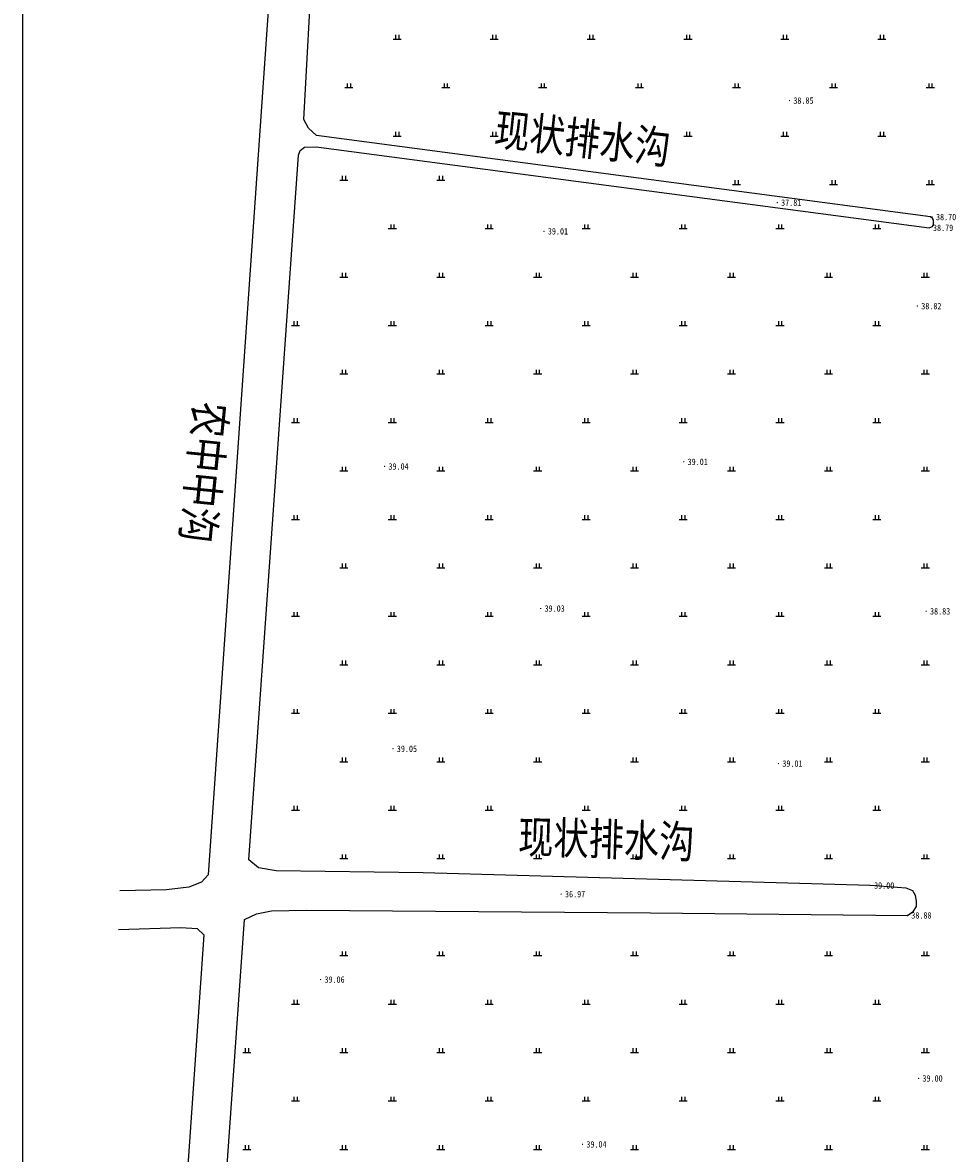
# Model space of a CAD drawing. Extents: x 456755 to 458049, y 3845626 to 3853218.
# Tile 12 of 80: x 456967 to 457255, y 3846440 to 3846790. Entities that reach past the tile are written whole.
import ezdxf
from ezdxf.enums import TextEntityAlignment as Align

# ---------------------------------------------------------------- set-up
doc = ezdxf.new("R2010")
doc.units = 0
doc.layers.get('0').update_dxf_attribs({"linetype": 'CONTINUOUS'})
for name, color, linetype in [('GCD', 1, 'CONTINUOUS'), ('SXSS', 5, 'CONTINUOUS'), ('ZBTZ', 3, 'CONTINUOUS')]:
    doc.layers.add(name, color=color, linetype=linetype)
doc.styles.add('仿宋体', font='仿宋_GB2312.ttf', dxfattribs={"width": 0.8})
doc.styles.add('正等线体', font='simhei.ttf')
doc.linetypes.add('833', pattern='A,2,[150,AAA.SHX,S=0.8,R=0,X=0,Y=0.8],2,[150,AAA.SHX,S=2,R=0,X=0,Y=2],1e-11', length=4)
doc.linetypes.add('8352', pattern='A,1.5,[145,AAA.SHX,S=1,R=0,X=0,Y=1],1.5,-1,3,-1', length=8)

# ---------------------------------------------------------------- blocks, each defined once
blk = doc.blocks.new('gc119')
for p, q in [((-1.25, 0), (1.25, 0)), ((-0.5, 1.3), (-0.5, 0)), ((0.5, 1.3), (0.5, 0))]:
    blk.add_line(p, q)
blk = doc.blocks.new('GC200')
at = {"linetype": 'Continuous', "const_width": 0.2, "flags": 128}
blk.add_lwpolyline([(-0.1, 0, 1), (0.1, 0, 1)], format="xyb", close=True, dxfattribs=at)

msp = doc.modelspace()

# ---------------------------------------------------------------- linework, layer by layer
at = {"linetype": 'Continuous'}
msp.add_lwpolyline([(456966.52, 3845625.6), (458014.33, 3845625.6), (458014.33, 3847107.36), (456966.52, 3847107.36)], close=True, dxfattribs=at)
at = {"layer": 'SXSS', "linetype": '833', "flags": 128}
for points, elevation in [([(457032.15, 3846918.07), (457050.36, 3846917.51), (457050.72, 3846916.09), (457050.83, 3846914.37), (457023.92, 3846526.54)], -33.29), ([(457053.6, 3846760.26), (457061.94, 3846913.3), (457062.32, 3846915.94), (457064.03, 3846918.41)], 5.75), ([(457051.87, 3846749.27), (457052.45, 3846750.7), (457053.78, 3846751.66), (457057.35, 3846751.86), (457247.11, 3846726.76), (457248.19, 3846727.17), (457248.51, 3846727.88), (457248.47, 3846729), (457248.25, 3846729.57), (457247.56, 3846730.15), (457057.48, 3846755.3), (457054.97, 3846757.62), (457053.6, 3846760.26)], -33.29), ([(457036.5, 3846531.14), (457051.87, 3846749.27)], 5.75), ([(457035.2, 3846512.67), (457038.88, 3846514.38), (457043.6, 3846515.31), (457054.36, 3846515.57), (457160.91, 3846514.69), (457240.4, 3846513.95), (457242.29, 3846515.21), (457243.2, 3846516.74), (457243.24, 3846518.4), (457242.92, 3846520.09), (457242.06, 3846521.51), (457240.01, 3846522.34), (457228.88, 3846523.2), (457090.53, 3846527.12), (457044.97, 3846527.76), (457039.54, 3846528.62), (457036.5, 3846531.14)], -33.29), ([(457023.92, 3846526.54), (457021.91, 3846524.19), (457017.99, 3846522.7), (457011.09, 3846521.83), (456996.66, 3846521.57)], -33.29), ([(456996.23, 3846509.55), (457015.54, 3846510.25), (457020.54, 3846509.9), (457022.63, 3846507.98)], -33.29), ([(457333.28, 3846340.93), (457331.97, 3846341.51), (457241.34, 3846343.61), (457025.95, 3846346.62), (457024.46, 3846347.27), (457023.65, 3846348.93), (457035.2, 3846512.67)], 5.48), ([(457022.63, 3846507.98), (456994.54, 3846103.1), (456994.68, 3846102.31), (456995.11, 3846101.82), (456996.45, 3846101.28)], -33.29)]:
    msp.add_lwpolyline(points, dxfattribs=dict(at, elevation=elevation))

# ---------------------------------------------------------------- block references
at = {"layer": 'GCD', "linetype": 'Continuous'}
ref = msp.add_blockref('GC200', (457203.89, 3846766.14, 5.55), dxfattribs=at)
ref.add_attrib('height', '38.85', dxfattribs={"linetype": 'Continuous', "height": 2, "style": '正等线体', "width": 0.8}).set_placement((457205.09, 3846766.14, 5.55), align=Align.MIDDLE_LEFT)
ref = msp.add_blockref('GC200', (457200.1, 3846734.55, 4.52), dxfattribs=at)
ref.add_attrib('height', '37.81', dxfattribs={"linetype": 'Continuous', "height": 2, "style": '正等线体', "width": 0.8}).set_placement((457201.3, 3846734.55, 4.52), align=Align.MIDDLE_LEFT)
ref = msp.add_blockref('GC200', (457248.04, 3846730.09, 5.41), dxfattribs=at)
ref.add_attrib('height', '38.70', dxfattribs={"linetype": 'Continuous', "height": 2, "style": '正等线体', "width": 0.8}).set_placement((457249.24, 3846730.09, 5.41), align=Align.MIDDLE_LEFT)
ref = msp.add_blockref('GC200', (457247.11, 3846726.76, 5.49), dxfattribs=at)
ref.add_attrib('height', '38.79', dxfattribs={"linetype": 'Continuous', "height": 2, "style": '正等线体', "width": 0.8}).set_placement((457248.31, 3846726.76, 5.49), align=Align.MIDDLE_LEFT)
ref = msp.add_blockref('GC200', (457127.9, 3846725.68, 5.72), dxfattribs=at)
ref.add_attrib('height', '39.01', dxfattribs={"linetype": 'Continuous', "height": 2, "style": '正等线体', "width": 0.8}).set_placement((457129.1, 3846725.68, 5.72), align=Align.MIDDLE_LEFT)
ref = msp.add_blockref('GC200', (457243.48, 3846702.52, 5.52), dxfattribs=at)
ref.add_attrib('height', '38.82', dxfattribs={"linetype": 'Continuous', "height": 2, "style": '正等线体', "width": 0.8}).set_placement((457244.68, 3846702.52, 5.52), align=Align.MIDDLE_LEFT)
ref = msp.add_blockref('GC200', (457078.56, 3846652.9, 5.74), dxfattribs=at)
ref.add_attrib('height', '39.04', dxfattribs={"linetype": 'Continuous', "height": 2, "style": '正等线体', "width": 0.8}).set_placement((457079.76, 3846652.9, 5.74), align=Align.MIDDLE_LEFT)
ref = msp.add_blockref('GC200', (457171.15, 3846654.33, 5.71), dxfattribs=at)
ref.add_attrib('height', '39.01', dxfattribs={"linetype": 'Continuous', "height": 2, "style": '正等线体', "width": 0.8}).set_placement((457172.35, 3846654.33, 5.71), align=Align.MIDDLE_LEFT)
ref = msp.add_blockref('GC200', (457126.87, 3846608.93, 5.73), dxfattribs=at)
ref.add_attrib('height', '39.03', dxfattribs={"linetype": 'Continuous', "height": 2, "style": '正等线体', "width": 0.8}).set_placement((457128.07, 3846608.93, 5.73), align=Align.MIDDLE_LEFT)
ref = msp.add_blockref('GC200', (457246.19, 3846608.07, 5.54), dxfattribs=at)
ref.add_attrib('height', '38.83', dxfattribs={"linetype": 'Continuous', "height": 2, "style": '正等线体', "width": 0.8}).set_placement((457247.39, 3846608.07, 5.54), align=Align.MIDDLE_LEFT)
ref = msp.add_blockref('GC200', (457081.15, 3846565.54, 5.75), dxfattribs=at)
ref.add_attrib('height', '39.05', dxfattribs={"linetype": 'Continuous', "height": 2, "style": '正等线体', "width": 0.8}).set_placement((457082.35, 3846565.54, 5.75), align=Align.MIDDLE_LEFT)
ref = msp.add_blockref('GC200', (457200.47, 3846560.94, 5.71), dxfattribs=at)
ref.add_attrib('height', '39.01', dxfattribs={"linetype": 'Continuous', "height": 2, "style": '正等线体', "width": 0.8}).set_placement((457201.67, 3846560.94, 5.71), align=Align.MIDDLE_LEFT)
ref = msp.add_blockref('GC200', (457228.88, 3846523.2, 5.71), dxfattribs=at)
ref.add_attrib('height', '39.00', dxfattribs={"linetype": 'Continuous', "height": 2, "style": '正等线体', "width": 0.8}).set_placement((457230.08, 3846523.2, 5.71), align=Align.MIDDLE_LEFT)
ref = msp.add_blockref('GC200', (457133.2, 3846520.54, 3.68), dxfattribs=at)
ref.add_attrib('height', '36.97', dxfattribs={"linetype": 'Continuous', "height": 2, "style": '正等线体', "width": 0.8}).set_placement((457134.4, 3846520.54, 3.68), align=Align.MIDDLE_LEFT)
ref = msp.add_blockref('GC200', (457240.4, 3846513.95, 5.59), dxfattribs=at)
ref.add_attrib('height', '38.88', dxfattribs={"linetype": 'Continuous', "height": 2, "style": '正等线体', "width": 0.8}).set_placement((457241.6, 3846513.95, 5.59), align=Align.MIDDLE_LEFT)
ref = msp.add_blockref('GC200', (457058.74, 3846494.09, 5.76), dxfattribs=at)
ref.add_attrib('height', '39.06', dxfattribs={"linetype": 'Continuous', "height": 2, "style": '正等线体', "width": 0.8}).set_placement((457059.94, 3846494.09, 5.76), align=Align.MIDDLE_LEFT)
ref = msp.add_blockref('GC200', (457243.85, 3846463.51, 5.71), dxfattribs=at)
ref.add_attrib('height', '39.00', dxfattribs={"linetype": 'Continuous', "height": 2, "style": '正等线体', "width": 0.8}).set_placement((457245.05, 3846463.51, 5.71), align=Align.MIDDLE_LEFT)
ref = msp.add_blockref('GC200', (457139.82, 3846443.09, 5.75), dxfattribs=at)
ref.add_attrib('height', '39.04', dxfattribs={"linetype": 'Continuous', "height": 2, "style": '正等线体', "width": 0.8}).set_placement((457141.02, 3846443.09, 5.75), align=Align.MIDDLE_LEFT)
at = {"layer": 'ZBTZ', "linetype": 'Continuous'}
for p in [(457082.48, 3846785.15, -33.29), (457112.48, 3846785.15, -33.29), (457142.48, 3846785.15, -33.29), (457172.48, 3846785.15, -33.29), (457202.48, 3846785.15, -33.29), (457232.48, 3846785.15, -33.29), (457067.48, 3846770.15, -33.29), (457097.48, 3846770.15, -33.29), (457127.48, 3846770.15, -33.29), (457157.48, 3846770.15, -33.29), (457187.48, 3846770.15, -33.29), (457217.48, 3846770.15, -33.29), (457247.48, 3846770.15, -33.29), (457082.48, 3846755.15, -33.29), (457112.48, 3846755.15, -33.29), (457142.48, 3846755.15, -33.29), (457172.48, 3846755.15, -33.29), (457202.48, 3846755.15, -33.29), (457232.48, 3846755.15, -33.29), (457065.95, 3846741.51, -33.29), (457095.95, 3846741.51, -33.29), (457187.48, 3846740.15, -33.29), (457217.48, 3846740.15, -33.29), (457247.48, 3846740.15, -33.29), (457080.95, 3846726.51, -33.29), (457110.95, 3846726.51, -33.29), (457140.95, 3846726.51, -33.29), (457170.95, 3846726.51, -33.29), (457200.95, 3846726.51, -33.29), (457230.95, 3846726.51, -33.29), (457065.95, 3846711.51, -33.29), (457095.95, 3846711.51, -33.29), (457125.95, 3846711.51, -33.29), (457155.95, 3846711.51, -33.29), (457185.95, 3846711.51, -33.29), (457215.95, 3846711.51, -33.29), (457245.95, 3846711.51, -33.29), (457050.95, 3846696.51, -33.29), (457080.95, 3846696.51, -33.29), (457110.95, 3846696.51, -33.29), (457140.95, 3846696.51, -33.29), (457170.95, 3846696.51, -33.29), (457200.95, 3846696.51, -33.29), (457230.95, 3846696.51, -33.29), (457065.95, 3846681.51, -33.29), (457095.95, 3846681.51, -33.29), (457125.95, 3846681.51, -33.29), (457155.95, 3846681.51, -33.29), (457185.95, 3846681.51, -33.29), (457215.95, 3846681.51, -33.29), (457245.95, 3846681.51, -33.29), (457050.95, 3846666.51, -33.29), (457080.95, 3846666.51, -33.29), (457110.95, 3846666.51, -33.29), (457140.95, 3846666.51, -33.29), (457170.95, 3846666.51, -33.29), (457200.95, 3846666.51, -33.29), (457230.95, 3846666.51, -33.29), (457065.95, 3846651.51, -33.29), (457095.95, 3846651.51, -33.29), (457125.95, 3846651.51, -33.29), (457155.95, 3846651.51, -33.29), (457185.95, 3846651.51, -33.29), (457215.95, 3846651.51, -33.29), (457245.95, 3846651.51, -33.29), (457050.95, 3846636.51, -33.29), (457080.95, 3846636.51, -33.29), (457110.95, 3846636.51, -33.29), (457140.95, 3846636.51, -33.29), (457170.95, 3846636.51, -33.29), (457200.95, 3846636.51, -33.29), (457230.95, 3846636.51, -33.29), (457065.95, 3846621.51, -33.29), (457095.95, 3846621.51, -33.29), (457125.95, 3846621.51, -33.29), (457155.95, 3846621.51, -33.29), (457185.95, 3846621.51, -33.29), (457215.95, 3846621.51, -33.29), (457245.95, 3846621.51, -33.29), (457050.95, 3846606.51, -33.29), (457080.95, 3846606.51, -33.29), (457110.95, 3846606.51, -33.29), (457140.95, 3846606.51, -33.29), (457170.95, 3846606.51, -33.29), (457200.95, 3846606.51, -33.29), (457230.95, 3846606.51, -33.29), (457065.95, 3846591.51, -33.29), (457095.95, 3846591.51, -33.29), (457125.95, 3846591.51, -33.29), (457155.95, 3846591.51, -33.29), (457185.95, 3846591.51, -33.29), (457215.95, 3846591.51, -33.29), (457245.95, 3846591.51, -33.29), (457050.95, 3846576.51, -33.29), (457080.95, 3846576.51, -33.29), (457110.95, 3846576.51, -33.29), (457140.95, 3846576.51, -33.29), (457170.95, 3846576.51, -33.29), (457200.95, 3846576.51, -33.29), (457230.95, 3846576.51, -33.29), (457065.95, 3846561.51, -33.29), (457095.95, 3846561.51, -33.29), (457125.95, 3846561.51, -33.29), (457155.95, 3846561.51, -33.29), (457185.95, 3846561.51, -33.29), (457215.95, 3846561.51, -33.29), (457245.95, 3846561.51, -33.29), (457050.95, 3846546.51, -33.29), (457080.95, 3846546.51, -33.29), (457110.95, 3846546.51, -33.29), (457140.95, 3846546.51, -33.29), (457170.95, 3846546.51, -33.29), (457200.95, 3846546.51, -33.29), (457230.95, 3846546.51, -33.29), (457065.95, 3846531.51, -33.29), (457095.95, 3846531.51, -33.29), (457125.95, 3846531.51, -33.29), (457155.95, 3846531.51, -33.29), (457185.95, 3846531.51, -33.29), (457215.95, 3846531.51, -33.29), (457245.95, 3846531.51, -33.29), (457065.95, 3846501.51, -33.29), (457095.95, 3846501.51, -33.29), (457125.95, 3846501.51, -33.29), (457155.95, 3846501.51, -33.29), (457185.95, 3846501.51, -33.29), (457215.95, 3846501.51, -33.29), (457245.95, 3846501.51, -33.29), (457050.95, 3846486.51, -33.29), (457080.95, 3846486.51, -33.29), (457110.95, 3846486.51, -33.29), (457140.95, 3846486.51, -33.29), (457170.95, 3846486.51, -33.29), (457200.95, 3846486.51, -33.29), (457230.95, 3846486.51, -33.29), (457035.95, 3846471.51, -33.29), (457065.95, 3846471.51, -33.29), (457095.95, 3846471.51, -33.29), (457125.95, 3846471.51, -33.29), (457155.95, 3846471.51, -33.29), (457185.95, 3846471.51, -33.29), (457215.95, 3846471.51, -33.29), (457245.95, 3846471.51, -33.29), (457050.95, 3846456.51, -33.29), (457080.95, 3846456.51, -33.29), (457110.95, 3846456.51, -33.29), (457140.95, 3846456.51, -33.29), (457170.95, 3846456.51, -33.29), (457200.95, 3846456.51, -33.29), (457230.95, 3846456.51, -33.29), (457035.95, 3846441.51, -33.29), (457065.95, 3846441.51, -33.29), (457095.95, 3846441.51, -33.29), (457125.95, 3846441.51, -33.29), (457155.95, 3846441.51, -33.29), (457185.95, 3846441.51, -33.29), (457215.95, 3846441.51, -33.29), (457245.95, 3846441.51, -33.29)]:
    msp.add_blockref('gc119', p, dxfattribs=at)

# ---------------------------------------------------------------- texts
at = {"layer": 'SXSS', "linetype": '8352', "style": '仿宋体', "width": 0.8}
for s, rotation, p in [('现状排水沟', 353.7247, (457112.19, 3846752.4, -33.29)), ('农中中沟', 264.2386, (457019.95, 3846673.31, -33.29)), ('现状排水沟', 358.2436, (457119.8, 3846533.35, -33.29))]:
    msp.add_text(s, height=10, rotation=rotation, dxfattribs=at).set_placement(p)

doc.saveas('drawing.dxf')
